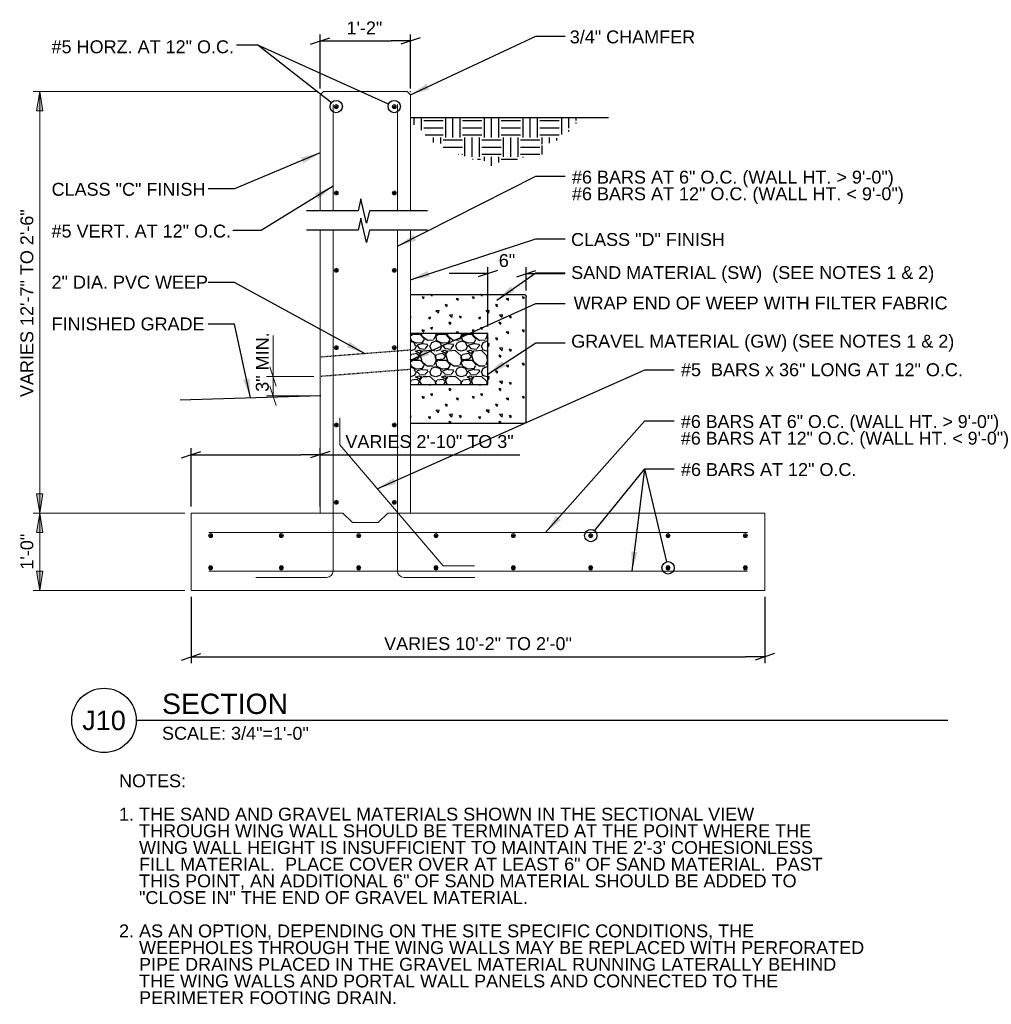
# Model space of a CAD drawing. Header units: inches. Extents: x 7236 to 7691, y 15015 to 15317.
# Tile 4 of 5: x 7423 to 7574, y 15159 to 15312. Entities that reach past the tile are written whole.
import ezdxf
from ezdxf.enums import TextEntityAlignment as Align

# ---------------------------------------------------------------- set-up
doc = ezdxf.new("R2010")
doc.units = ezdxf.units.IN
doc.header["$LTSCALE"] = 0.01
doc.header["$MEASUREMENT"] = 0
doc.linetypes.add('DGN Style 3', pattern=[8.473577, 6.052555, -2.421022])
for name, color, linetype, lineweight in [('G-ANNO-DIM', 1, 'Continuous', 0), ('G-ANNO-TEXT', 7, 'Continuous', 30), ('S-FNDN-FTNG', 7, 'Continuous', 13), ('S-REIN-RBAR', 7, 'Continuous', 13), ('WC-REINF', 7, 'Continuous', 0)]:
    doc.layers.add(name, color=color, linetype=linetype, lineweight=lineweight)
doc.styles.add("3 4 1'-0", font='arial.ttf', dxfattribs={"height": 2})
doc.styles.add('Style-Arial', font='arial.ttf')
doc.dimstyles.new("3 4 1'-0", dxfattribs={"dimtxt": 2, "dimasz": 3, "dimexe": 1, "dimexo": 1, "dimgap": 1, "dimtad": 1, "dimdec": 0, "dimzin": 11, "dimdsep": 46, "dimlunit": 3, "dimtxsty": "3 4 1'-0", "dimsah": 1, "dimcen": 0, "dimadec": 4, "dimazin": 3, "dimtfac": 1, "dimtdec": 0, "dimtofl": 0, "dimtmove": 0, "dimatfit": 3, "dimfxl": 1, "dimtolj": 1, "dimtzin": 0, "dimarcsym": 0})

# ---------------------------------------------------------------- blocks, each defined once
blk = doc.blocks.new('REINFDOT1')
for radius in [0.00313, 0.00187, 0.000625]:
    blk.add_circle((0, 0), radius)
blk = doc.blocks.new('REINF. DOT')
at = {"layer": 'S-REIN-RBAR', "xscale": 100, "yscale": 100, "zscale": 100, "rotation": 90.00000000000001}
blk.add_blockref('REINFDOT1', (36.53, 24.59), dxfattribs=at)
blk = doc.blocks.new('REINFDOT')
at = {"layer": 'WC-REINF'}
for radius in [0.00313, 0.00187, 0.000625]:
    blk.add_circle((0, 0), radius, dxfattribs=at)
blk = doc.blocks.new('REINF. DOT_1')
at = {"layer": 'S-REIN-RBAR', "extrusion": (0, 0, -1), "xscale": 100, "yscale": -100, "zscale": 100, "rotation": 90}
blk.add_blockref('REINFDOT', (-36.533405, 24.589429), dxfattribs=at)
blk = doc.blocks.new('_Oblique_0.3')
at = {"color": 0, "linetype": 'ByBlock', "lineweight": -2}
for p, q in [((0, 0), (-1, 0)), ((0.5, 0.166667), (-0.5, -0.166667))]:
    blk.add_line(p, q, dxfattribs=at)
blk = doc.blocks.new('*D357')
at = {"layer": 'G-ANNO-DIM', "color": 0, "lineweight": -2, "transparency": 16777216}
for p, q in [((7469.81, 15301.33), (7469.81, 15309.7)), ((7483.81, 15301.33), (7483.81, 15309.7)), ((7472.81, 15308.7), (7480.81, 15308.7))]:
    blk.add_line(p, q, dxfattribs=at)
at = {"layer": 'G-ANNO-DIM', "color": 0, "lineweight": -2, "transparency": 16777216, "xscale": 3, "yscale": 3, "zscale": 3, "rotation": 180}
blk.add_blockref('_Oblique_0.3', (7469.81, 15308.7), dxfattribs=at)
at = {"layer": 'G-ANNO-DIM', "color": 0, "lineweight": -2, "transparency": 16777216, "xscale": 3, "yscale": 3, "zscale": 3}
blk.add_blockref('_Oblique_0.3', (7483.81, 15308.7), dxfattribs=at)
at = {"layer": 'G-ANNO-DIM', "color": 7, "transparency": 16777216, "insert": (7476.68, 15310.71), "char_height": 2, "attachment_point": 5, "style": "3 4 1'-0"}
blk.add_mtext('\\A1;1\'-2"', dxfattribs=at)
blk = doc.blocks.new('*D358')
at = {"layer": 'G-ANNO-DIM', "color": 0, "lineweight": -2, "transparency": 16777216}
for p, q in [((7449.81, 15222.43), (7449.81, 15212.12)), ((7538.81, 15222.43), (7538.81, 15212.12)), ((7452.81, 15213.12), (7535.81, 15213.12))]:
    blk.add_line(p, q, dxfattribs=at)
at = {"layer": 'G-ANNO-DIM', "color": 0, "lineweight": -2, "transparency": 16777216, "xscale": 3, "yscale": 3, "zscale": 3, "rotation": 180}
blk.add_blockref('_Oblique_0.3', (7449.81, 15213.12), dxfattribs=at)
at = {"layer": 'G-ANNO-DIM', "color": 0, "lineweight": -2, "transparency": 16777216, "xscale": 3, "yscale": 3, "zscale": 3}
blk.add_blockref('_Oblique_0.3', (7538.81, 15213.12), dxfattribs=at)
at = {"layer": 'G-ANNO-DIM', "color": 7, "transparency": 16777216, "insert": (7494.31, 15215.15), "char_height": 2, "attachment_point": 5, "style": "3 4 1'-0"}
blk.add_mtext('\\A1;VARIES 10\'-2" TO 2\'-0"', dxfattribs=at)
blk = doc.blocks.new('*D359')
at = {"layer": 'G-ANNO-DIM', "color": 0, "lineweight": -2, "transparency": 16777216}
for p, q in [((7449.81, 15236.43), (7449.81, 15245.48)), ((7469.81, 15236.43), (7469.81, 15245.48)), ((7452.81, 15244.48), (7466.81, 15244.48)), ((7469.81, 15244.48), (7500.78, 15244.48))]:
    blk.add_line(p, q, dxfattribs=at)
at = {"layer": 'G-ANNO-DIM', "color": 0, "lineweight": -2, "transparency": 16777216, "xscale": 3, "yscale": 3, "zscale": 3, "rotation": 180}
blk.add_blockref('_Oblique_0.3', (7449.81, 15244.48), dxfattribs=at)
at = {"layer": 'G-ANNO-DIM', "color": 0, "lineweight": -2, "transparency": 16777216, "xscale": 3, "yscale": 3, "zscale": 3}
blk.add_blockref('_Oblique_0.3', (7469.81, 15244.48), dxfattribs=at)
at = {"layer": 'G-ANNO-DIM', "color": 7, "transparency": 16777216, "insert": (7486.79, 15246.51), "char_height": 2, "attachment_point": 5, "style": "3 4 1'-0"}
blk.add_mtext('\\A1;VARIES 2\'-10" TO 3"', dxfattribs=at)
blk = doc.blocks.new('*D350')
at = {"layer": 'G-ANNO-DIM', "color": 0, "lineweight": -2, "transparency": 16777216}
for p, q in [((7492.81, 15272.58), (7489.81, 15272.58)), ((7495.81, 15264.36), (7495.81, 15273.58)), ((7501.81, 15269.96), (7501.81, 15273.58)), ((7504.81, 15272.58), (7507.81, 15272.58))]:
    blk.add_line(p, q, dxfattribs=at)
at = {"layer": 'G-ANNO-DIM', "color": 0, "lineweight": -2, "transparency": 16777216, "xscale": 3, "yscale": 3, "zscale": 3}
blk.add_blockref('_Oblique_0.3', (7495.81, 15272.58), dxfattribs=at)
at = {"layer": 'G-ANNO-DIM', "color": 0, "lineweight": -2, "transparency": 16777216, "xscale": 3, "yscale": 3, "zscale": 3, "rotation": 180}
blk.add_blockref('_Oblique_0.3', (7501.81, 15272.58), dxfattribs=at)
at = {"layer": 'G-ANNO-DIM', "color": 7, "transparency": 16777216, "insert": (7498.81, 15274.6), "char_height": 2, "attachment_point": 5, "style": "3 4 1'-0"}
blk.add_mtext('\\A1;6"', dxfattribs=at)

msp = doc.modelspace()

# ---------------------------------------------------------------- hatches: boundary and pattern name
at = {"layer": 'G-ANNO-DIM', "linetype": 'Continuous', "extrusion": (0, 0, -1)}
for points in [[(-7425.79, 15297.83), (-7426.29, 15300.83), (-7426.79, 15297.83)], [(-7426.79, 15238.43), (-7426.29, 15235.43), (-7425.79, 15238.43)], [(-7425.79, 15232.43), (-7426.29, 15235.43), (-7426.79, 15232.43)], [(-7426.79, 15226.43), (-7426.29, 15223.43), (-7425.79, 15226.43)]]:
    msp.add_hatch(color=256, dxfattribs=at).paths.add_polyline_path(points)
at = {"layer": 'G-ANNO-TEXT'}
h = msp.add_hatch(dxfattribs=at)
h.set_pattern_fill('DGN_EARTH', color=256, style=0, pattern_type=2)
h.set_pattern_definition([(90, (7497.5163, 15287.7195), (-6, 4e-16), [3, -3]), (90, (7500.5164, 15284.7195), (-6, 4e-16), [3, -3]), (90, (7496.4063, 15287.7195), (-6, 4e-16), [3, -3]), (90, (7499.4064, 15284.7195), (-6, 4e-16), [3, -3]), (90, (7495.2963, 15287.7195), (-6, 4e-16), [3, -3]), (90, (7498.2664, 15284.7195), (-6, 4e-16), [3, -3]), (0, (7497.9063, 15290.3296), (0, 6), [3, -3]), (0, (7494.9063, 15287.3595), (0, 6), [3, -3]), (0, (7497.9063, 15289.2195), (0, 6), [3, -3]), (0, (7494.9063, 15286.2195), (0, 6), [3, -3]), (0, (7497.9063, 15288.1095), (0, 6), [3, -3]), (0, (7494.9063, 15285.1095), (0, 6), [3, -3])])
h.paths.add_polyline_path([(7483.81, 15296.82), (7484.29, 15295.64), (7484.71, 15295.81), (7484.79, 15294.78), (7485.81, 15294.86), (7485.55, 15294), (7486.04, 15294.27), (7486.31, 15293.78), (7486.8, 15294.05), (7487, 15292.88), (7487.52, 15292.97), (7488.17, 15292.5), (7488.45, 15292.89), (7489.04, 15291.96), (7489.5, 15292.25), (7490.03, 15291.4), (7490.83, 15291.83), (7491.26, 15291.03), (7491.39, 15291.4), (7492.53, 15290.62), (7492.7, 15290.86), (7493.54, 15290.28), (7493.78, 15290.63), (7494.53, 15290.12), (7494.75, 15290.45), (7496.56, 15289.21), (7497.15, 15290.07), (7497.58, 15289.78), (7501.15, 15289.82), (7499.64, 15290.91), (7501.22, 15290.57), (7503.62, 15291.05), (7505.33, 15291.05), (7504.1, 15292.7), (7504.95, 15292.66), (7506.84, 15293.38), (7506.11, 15293.87), (7507.25, 15293.71), (7506.92, 15294.23), (7507.79, 15294.07), (7507.45, 15294.76), (7508.57, 15294.61), (7508.19, 15295.15), (7509.18, 15295.15), (7508.55, 15295.73), (7509.69, 15295.91), (7509.25, 15296.29), (7510.34, 15296.49), (7510.59, 15296.82)])
h = msp.add_hatch(dxfattribs=at)
h.set_pattern_fill('DGN_CONCRETE', color=256, style=0, pattern_type=2)
h.set_pattern_definition([(136.6029, (7518.30047, 15258.7696), (-38.914173, 36.059646), [0.3749, -74.60326]), (139.6022, (7517.98916, 15255.1894), (-31.131339, 25.756889), [0.3577, -71.1792]), (140.397, (7514.5647, 15258.0742), (-7.782834, 5.151378), [0.40405, -40.0011]), (82.824, (7517.98916, 15255.1894), (7.782835, 56.665157), [0.31152, -61.99302]), (82.824, (7518.3005, 15258.7696), (7.782835, 56.665157), [0.31152, -61.99302]), (90, (7514.565, 15258.074), (-7.7828, 5e-16), [0.3091, -4.8423]), (193.9396, (7518.0281, 15255.49846), (-38.914173, -10.302756), [0.32076, -63.83118]), (189.3957, (7518.3394, 15259.0787), (-7.782835, -2e-07), [0.31555, -31.2391]), (189.3957, (7514.5647, 15258.3832), (-7.782835, -2e-07), [0.31555, -31.2391]), (137.9313, (7519.31224, 15256.11663), (-23.3485038, 20.6055117), [0.57663, -114.74913]), (135.206, (7513.5919, 15255.447), (-7.78283, 5.15138), [0.54836, -21.3861]), (185.8143, (7519.39007, 15256.5545), (-46.6970083, -5.1513778), [0.5085, -101.19156]), (186.295, (7513.6697, 15255.8848), (-38.914173, -5.151378), [0.4698, -46.5105]), (79.9213, (7519.31224, 15256.11663), (7.782835, 41.211024), [0.44473, -88.5013]), (79.9213, (7513.59186, 15255.44695), (7.782835, 46.362402), [0.44473, -88.5013]), (113.348, (7520.5575, 15257.0954), (-7.782835, 15.454133), [0.39276, -38.88304]), (114.9323, (7516.9385, 15258.3317), (-7.782835, 15.4541335), [0.36925, -73.481]), (114.9323, (7514.91494, 15255.3439), (-7.782835, 15.4541335), [0.36925, -73.481]), (107.9393, (7513.28054, 15259.5423), (-15.565669, 46.362401), [0.37902, -75.42563]), (58.854, (7520.5575, 15257.0954), (7.782834, 10.302756), [0.30095, -29.794]), (56.1195, (7514.91494, 15255.3439), (23.348504, 36.059646), [0.27922, -55.5655]), (56.1195, (7516.9385, 15258.3317), (23.348504, 36.059646), [0.27922, -55.5655]), (52.932, (7513.2805, 15259.5423), (7.78283, 5.15138), [0.3228, -12.5892]), (161.688, (7515.0706, 15255.5757), (-7.78284, -3e-07), [0.3279, -16.068]), (161.688, (7520.7131, 15257.353), (-7.78284, -3e-07), [0.3279, -16.068]), (161.688, (7517.0941, 15258.5635), (-7.78284, -3e-07), [0.3279, -16.068]), (161.688, (7513.475, 15259.7999), (-7.78284, -3e-07), [0.3279, -16.068])])
edge = h.paths.add_edge_path()
edge.add_arc((7501.41, 15249.75), 0.394, 270, 360)
edge.add_line((7501.81, 15249.75), (7501.81, 15268.96))
edge.add_arc((7501.41, 15268.96), 0.394, 0, 90)
edge.add_line((7501.41, 15269.36), (7483.81, 15269.36))
edge.add_line((7483.81, 15269.36), (7483.81, 15263.36))
edge.add_line((7483.81, 15263.36), (7495.81, 15263.36))
edge.add_line((7495.81, 15263.36), (7495.81, 15255.36))
edge.add_line((7495.81, 15255.36), (7483.81, 15255.36))
edge.add_line((7483.81, 15255.36), (7483.81, 15249.36))
edge.add_line((7483.81, 15249.36), (7501.41, 15249.36))
h = msp.add_hatch(dxfattribs=at)
h.set_pattern_fill('DGN_GRAVEL', color=256, style=0, pattern_type=2)
h.set_pattern_definition([(199.9832, (7523.7239, 15262.07118), (-120.0007875, -44.000433), [0.7023, -139.7551]), (4.4846, (7532.72395, 15261.79118), (48.0003147, 4.0000396), [1.02314, -203.6047]), (4.7637, (7528.7639, 15261.7912), (36.000236, 4.00004), [0.96333, -47.20336]), (4.4846, (7524.7439, 15261.79118), (48.0003147, 4.0000396), [1.02314, -203.6047]), (332.354, (7523.9039, 15262.1912), (60.000394, -32.0003155), [0.94827, -93.87858]), (332.354, (7527.9239, 15262.1912), (60.000394, -32.0003155), [0.94827, -93.87858]), (332.354, (7531.88395, 15262.1912), (60.000394, -32.0003155), [0.94827, -93.87858]), (282.0947, (7523.7239, 15262.7312), (12.00008, -52.000512), [0.5727, -56.6991]), (287.8188, (7527.68392, 15262.7312), (24.0001574, -76.0007484), [0.58822, -117.05643]), (287.8188, (7531.70395, 15262.7312), (24.0001574, -76.0007484), [0.58822, -117.05643]), (215.3113, (7524.2039, 15263.1512), (-12.000079, -8.0000788), [0.58822, -117.0562]), (215.3113, (7528.22392, 15263.1512), (-12.000079, -8.0000788), [0.58822, -117.0562]), (198.435, (7524.264, 15259.171), (-1e-07, 4.00004), [0.06325, -12.58595]), (215.3113, (7532.24395, 15263.1512), (-12.000079, -8.0000788), [0.58822, -117.0562]), (198.435, (7528.284, 15259.171), (-1e-07, 4.00004), [0.06325, -12.58595]), (270, (7532.244, 15259.171), (12, -2e-15), [0.02, -3.98]), (180, (7525.284, 15263.091), (-5e-16, -4.00004), [1.02, -10.9801]), (180, (7529.304, 15263.091), (-5e-16, -4.00004), [1.08, -10.9201]), (180, (7533.264, 15263.091), (-5e-16, -4.00004), [1.02, -10.9801]), (131.9871, (7534.044, 15262.3312), (-24.000157, 28.000275), [1.0763, -52.73865]), (131.9871, (7530.0239, 15262.3312), (-24.000157, 28.000275), [1.0763, -52.73865]), (131.987, (7526.0039, 15262.3312), (-24.000157, 28.000275), [1.0763, -52.73865]), (57.9947, (7533.62396, 15261.79118), (12.0000793, 20.000197), [0.56604, -112.64274]), (63.435, (7529.664, 15261.7912), (12.00008, 20.0002), [0.53666, -26.2964]), (57.9947, (7525.6439, 15261.79118), (12.0000793, 20.000197), [0.56604, -112.64274]), (90, (7531.704, 15259.531), (-12, 7e-16), [0.24, -3.76]), (90, (7527.684, 15259.531), (-12, 7e-16), [0.24, -3.76]), (90, (7523.664, 15259.531), (-12, 7e-16), [0.24, -3.76]), (116.565, (7531.824, 15259.1912), (-12.00008, 20.0002), [0.4025, -26.43057]), (123.69, (7527.8639, 15259.1912), (-12.000078, 20.000197), [0.43267, -42.83433]), (116.565, (7523.8439, 15259.1912), (-12.00008, 20.0002), [0.4025, -26.4306]), (187.125, (7524.8639, 15259.29115), (-36.0002367, -4.000039), [0.96748, -95.78026]), (186.70986, (7528.88393, 15259.29115), (-36.0002364, -4.0000394), [1.02704, -204.38123]), (186.70986, (7532.90396, 15259.29115), (-36.0002364, -4.0000394), [1.02704, -204.38123]), (237.9947, (7525.2239, 15259.79116), (-12.0000793, -20.000197), [0.56604, -112.64274]), (233.13, (7529.244, 15259.7912), (-12.00008, -12.00012), [0.6, -19.4002]), (237.9947, (7533.20396, 15259.79116), (-12.0000793, -20.000197), [0.56604, -112.64274]), (354.144, (7525.6439, 15261.69118), (36.0002358, -4.00004), [0.7841, -156.0353]), (353.6598, (7529.664, 15261.6912), (24.000157, -4.00004), [0.72444, -35.49734]), (354.144, (7533.62396, 15261.69118), (36.0002358, -4.00004), [0.7841, -156.0353]), (13.3925, (7532.84396, 15261.5112), (48.000315, 12.0001184), [0.8635, -85.48523]), (14.38144, (7528.88393, 15261.51117), (48.0003149, 12.0001186), [0.80524, -160.24243]), (14.3814, (7524.8639, 15261.51117), (48.0003149, 12.0001186), [0.80524, -160.24243]), (73.3008, (7532.784, 15261.2712), (12.000078, 36.000355), [0.2088, -41.5528]), (90, (7528.824, 15261.271), (-12, 7e-16), [0.2, -3.8]), (73.3008, (7524.8039, 15261.2712), (12.000078, 36.000355), [0.2088, -41.5528]), (110.556, (7530.564, 15261.3112), (-12.00008, 28.000275), [0.34176, -33.8346]), (110.556, (7526.5439, 15261.3112), (-12.00008, 28.000275), [0.34176, -33.8346]), (110.556, (7522.5239, 15261.3112), (-12.00008, 28.000275), [0.34176, -33.8346]), (161.565, (7532.304, 15261.851), (1e-07, 4.00004), [0.63246, -12.0167]), (163.14155, (7528.34393, 15261.85118), (-120.0007875, 36.0003547), [0.68964, -137.23882]), (163.14155, (7524.3239, 15261.85118), (-120.0007875, 36.0003547), [0.68964, -137.23882]), (113.1985, (7532.604, 15261.2912), (-12.00008, 24.000237), [0.60927, -29.8541]), (113.1985, (7528.584, 15261.2912), (-12.00008, 24.000237), [0.60927, -29.8541]), (113.1985, (7524.6239, 15261.2912), (-12.00008, 24.000237), [0.6093, -29.8541]), (245.225, (7523.0639, 15261.8112), (-12.000079, -24.000237), [0.5727, -56.6991]), (245.225, (7527.0239, 15261.8112), (-12.000079, -24.000237), [0.5727, -56.6991]), (245.225, (7531.04394, 15261.8112), (-12.000079, -24.000237), [0.5727, -56.6991]), (201.8015, (7527.6839, 15262.0712), (-12.000079, -4.00004), [0.64622, -63.9762]), (199.9832, (7531.70395, 15262.07118), (-120.0007875, -44.000433), [0.70229, -139.7551]), (196.85845, (7524.3839, 15260.73117), (-120.0007875, -36.0003547), [0.68964, -137.23882]), (195.5242, (7528.4039, 15260.73117), (-12.000079, -4.000039), [0.74727, -73.9794]), (196.85845, (7532.36395, 15260.73117), (-120.0007875, -36.0003547), [0.68964, -137.23882]), (246.8015, (7524.6239, 15261.3112), (-12.00008, -24.000237), [0.6093, -29.8541]), (246.8015, (7528.644, 15261.3112), (-12.00008, -24.000237), [0.60927, -29.8541]), (246.8015, (7532.664, 15261.3112), (-12.00008, -24.000237), [0.60927, -29.8541]), (113.1985, (7531.044, 15260.7712), (-12.00008, 24.000237), [0.60927, -29.8541]), (107.8188, (7527.0239, 15260.77117), (-24.0001574, 76.0007484), [0.58822, -117.05643]), (107.8188, (7523.0039, 15260.77117), (-24.0001574, 76.0007484), [0.58822, -117.05643]), (164.4758, (7531.70395, 15260.53117), (-12.000079, 4.000039), [0.74727, -73.9794]), (163.14155, (7527.68392, 15260.53117), (-120.0007875, 36.0003547), [0.68964, -137.23882]), (163.1415, (7523.6639, 15260.53117), (-120.0007875, 36.0003547), [0.68964, -137.23882]), (18.435, (7532.604, 15260.511), (-1e-07, 4.00004), [0.506, -12.1432]), (18.435, (7528.584, 15260.511), (-1e-07, 4.00004), [0.506, -12.1432]), (18.435, (7524.624, 15260.511), (-1e-07, 4.00004), [0.506, -12.1432]), (149.0362, (7533.20396, 15260.15116), (-48.000315, 28.000275), [0.6997, -69.27222]), (149.0362, (7529.1839, 15260.15116), (-48.000315, 28.000275), [0.6997, -69.27222]), (149.0362, (7525.2239, 15260.15116), (-48.000315, 28.000275), [0.6997, -69.27222]), (245.7723, (7525.4039, 15260.53117), (-12.000079, -28.000276), [0.43864, -87.28902]), (253.3008, (7529.3639, 15260.5312), (-12.000078, -36.000355), [0.4176, -41.344]), (245.7723, (7533.38396, 15260.53117), (-12.000079, -28.000276), [0.43864, -87.28902]), (333.435, (7525.1039, 15260.6712), (12.00008, -4.00004), [0.2683, -26.5647]), (338.1985, (7529.0639, 15260.6712), (12.000079, -4.00004), [0.3231, -64.2993]), (338.1985, (7533.08396, 15260.6712), (12.000079, -4.00004), [0.3231, -64.2993]), (316.3971, (7524.8039, 15260.17116), (72.0004727, -68.0006693), [0.58, -115.42094]), (311.9871, (7528.8239, 15260.1712), (24.000157, -28.000275), [0.53815, -53.2768]), (316.3971, (7532.78395, 15260.17116), (72.0004727, -68.0006693), [0.58, -115.42094]), (8.7462, (7532.00395, 15260.07116), (132.0008663, 20.0001984), [0.78918, -157.04722]), (8.7462, (7527.98392, 15260.07116), (132.0008663, 20.0001984), [0.78918, -157.04722]), (8.1301, (7523.9639, 15260.07116), (60.0003936, 8.000079), [0.84853, -84.00484]), (37.875, (7531.5839, 15259.7112), (24.000157, 20.000197), [0.45607, -45.1513]), (43.0252, (7527.6239, 15259.71116), (12.0000785, 12.000118), [0.41037, -81.66343]), (43.0252, (7523.6039, 15259.71116), (12.0000785, 12.000118), [0.41037, -81.66343]), (316.9748, (7522.7639, 15260.65117), (12.0000785, -12.000118), [1.2311, -80.8427]), (318.814, (7526.7239, 15260.65117), (60.0003943, -52.000511), [1.27563, -126.28714]), (316.9748, (7530.74394, 15260.65117), (12.0000785, -12.000118), [1.2311, -80.8427]), (3.4682, (7533.74396, 15260.57117), (72.0004725, 4.0000398), [0.66121, -131.58186]), (4.7637, (7529.7839, 15260.5712), (36.000236, 4.00004), [0.96333, -47.20336]), (4.7637, (7525.7639, 15260.5712), (36.000236, 4.00004), [0.96333, -47.20336]), (7.5947, (7522.4039, 15260.6112), (36.000236, 4.00004), [0.30266, -60.22873]), (56.31, (7533.204, 15259.8912), (12.00008, 16.000157), [0.86534, -42.40166]), (59.74365, (7529.24393, 15259.89116), (72.000472, 124.0012205), [0.83355, -165.87728]), (59.74365, (7525.2239, 15259.89116), (72.000472, 124.0012205), [0.83355, -165.87728]), (100.6196, (7533.62396, 15262.8312), (-12.000078, 60.00059), [0.3256, -64.79034]), (109.44, (7533.56396, 15259.15115), (-12.000079, 32.000315), [0.7211, -71.3906]), (110.556, (7529.664, 15262.8312), (-12.00008, 28.000275), [0.34176, -33.8346]), (109.44, (7529.54393, 15259.15115), (-12.000079, 32.000315), [0.7211, -71.3906]), (110.556, (7525.6439, 15262.8312), (-12.00008, 28.000275), [0.34176, -33.8346]), (104.8264, (7525.5239, 15259.15115), (-24.000157, 92.0009053), [0.70343, -139.98197]), (142.4313, (7534.40397, 15262.21118), (-36.0002368, 28.0002756), [0.98408, -195.83208]), (141.0089, (7530.50394, 15262.1312), (-60.000394, 48.0004724), [1.08075, -106.99415]), (142.92684, (7526.54391, 15262.13118), (-132.0008656, 100.0009843), [1.12802, -224.47515]), (146.31, (7522.524, 15262.1312), (-12.00008, 4.00004), [0.1442, -14.2781]), (182.7263, (7523.3639, 15262.2112), (-72.000472, -4.000039), [0.84096, -83.25478]), (182.7263, (7527.3839, 15262.2112), (-72.000472, -4.000039), [0.84096, -83.25478]), (182.7263, (7531.40395, 15262.2112), (-72.000472, -4.000039), [0.84096, -83.25478]), (244.6539, (7523.7839, 15263.0912), (-24.000157, -52.000512), [0.84096, -83.255]), (248.4591, (7527.74392, 15263.0912), (-36.000237, -92.0009053), [0.81708, -162.59805]), (248.4591, (7531.76395, 15263.0912), (-36.000237, -92.0009053), [0.81708, -162.59805]), (274.8991, (7523.6639, 15259.85116), (12.0000778, -136.0013384), [0.70257, -139.81215]), (270, (7523.724, 15263.151), (12, -2e-15), [0.14, -3.86]), (270, (7527.684, 15259.851), (12, -2e-15), [0.7, -3.3]), (293.1985, (7527.684, 15263.1512), (12.00008, -24.000237), [0.1523, -30.31106]), (270, (7531.704, 15259.851), (12, -2e-15), [0.7, -3.3]), (270, (7531.704, 15263.151), (12, -2e-15), [0.14, -3.86]), (46.8477, (7534.10396, 15260.95117), (48.000315, 52.000511), [0.43864, -87.28894]), (45, (7530.084, 15260.9512), (12.00008, 8.00008), [0.6788, -16.2919]), (48.8142, (7526.1239, 15260.95117), (60.0003934, 68.0006695), [0.6378, -126.925]), (53.13, (7522.404, 15261.2712), (12.00008, 12.00012), [0.2, -19.8002]), (355.2363, (7525.1639, 15260.9112), (36.000236, -4.00004), [0.96333, -47.20336]), (354.9204, (7529.18393, 15260.91117), (132.0008659, -12.0001171), [0.90355, -179.80735]), (354.9204, (7533.20396, 15260.91117), (132.0008659, -12.0001171), [0.90355, -179.80735]), (311.987, (7524.8039, 15261.3312), (24.000157, -28.000275), [0.53815, -53.2768]), (311.9871, (7528.8239, 15261.3312), (24.000157, -28.000275), [0.53815, -53.2768]), (311.9871, (7532.844, 15261.3312), (24.000157, -28.000275), [0.53815, -53.2768])])
h.paths.add_polyline_path([(7483.81, 15255.36), (7495.81, 15255.36), (7495.81, 15263.36), (7483.81, 15263.36), (7483.81, 15260.71), (7483.81, 15257.71)])

# ---------------------------------------------------------------- linework, layer by layer
at = {"layer": 'G-ANNO-DIM'}
for p, q in [((7469.31, 15300.83, 3.52), (7425.29, 15300.83, 3.52)), ((7426.29, 15235.43, 3.52), (7426.29, 15300.83, 3.52)), ((7462.51, 15253.62, 0), (7462.51, 15262.98, 0)), ((7462.01, 15258.12, 0), (7463.01, 15255.12, 0)), ((7468.81, 15256.62, 0), (7461.51, 15256.62, 0)), ((7463.01, 15252.12, 0), (7462.01, 15255.12, 0)), ((7468.9, 15253.62, 0), (7461.51, 15253.62, 0)), ((7448.81, 15235.43, 3.52), (7425.29, 15235.43, 3.52)), ((7426.29, 15223.43, 3.52), (7426.29, 15235.43, 3.52)), ((7448.81, 15223.43, 3.52), (7425.29, 15223.43, 3.52))]:
    msp.add_line(p, q, dxfattribs=at)
at = {"layer": 'G-ANNO-DIM', "elevation": 3.52, "flags": 128}
for points in [[(7425.79, 15297.83), (7426.29, 15300.83), (7426.79, 15297.83)], [(7426.79, 15238.43), (7426.29, 15235.43), (7425.79, 15238.43)], [(7425.79, 15232.43), (7426.29, 15235.43), (7426.79, 15232.43)], [(7426.79, 15226.43), (7426.29, 15223.43), (7425.79, 15226.43)]]:
    msp.add_lwpolyline(points, close=True, dxfattribs=at)
at = {"layer": 'G-ANNO-DIM', "extrusion": (0, 0, -1)}
for points in [[(-7425.79, 15297.83, -3.52), (-7426.29, 15300.83, -3.52), (-7426.79, 15297.83, -3.52)], [(-7425.79, 15232.43, -3.52), (-7426.29, 15235.43, -3.52), (-7426.79, 15232.43, -3.52)]]:
    msp.add_solid(points, dxfattribs=at)
at = {"layer": 'G-ANNO-DIM'}
for points in [[(7426.79, 15238.43, 3.52), (7426.29, 15235.43, 3.52), (7425.79, 15238.43, 3.52)], [(7426.79, 15226.43, 3.52), (7426.29, 15223.43, 3.52), (7425.79, 15226.43, 3.52)]]:
    msp.add_solid(points, dxfattribs=at)
at = {"layer": 'G-ANNO-TEXT'}
for p, q in [((7480.43, 15298.9, 0), (7460.13, 15308.05, 0)), ((7483.81, 15296.82, 0), (7514.54, 15296.82, 0)), ((7483.81, 15269.36, 0), (7501.41, 15269.36, 0)), ((7501.81, 15249.75, 0), (7501.81, 15268.96, 0)), ((7483.81, 15263.36, 0), (7495.81, 15263.36, 0)), ((7495.81, 15255.36, 0), (7495.81, 15263.36, 0)), ((7483.81, 15255.36, 0), (7495.81, 15255.36, 0)), ((7469.9, 15253.62, 0), (7448.09, 15252.96, 0)), ((7483.81, 15249.36, 0), (7501.41, 15249.36, 0)), ((7512.41, 15232.68, 0), (7520.21, 15242.31, 0)), ((7523.59, 15227.87, 0), (7520.21, 15242.31, 0)), ((7567.23, 15203.25), (7441.27, 15203.25))]:
    msp.add_line(p, q, dxfattribs=at)
at = {"layer": 'G-ANNO-TEXT', "linetype": 'DGN Style 3'}
for p, q in [((7483.81, 15260.71, 0), (7469.81, 15259.62, 0)), ((7483.81, 15257.71, 0), (7469.81, 15256.62, 0))]:
    msp.add_line(p, q, dxfattribs=at)
at = {"layer": 'G-ANNO-TEXT', "elevation": 0, "flags": 128}
for points in [[(7471.55, 15299.1), (7460.13, 15308.05), (7456.84, 15308.05)], [(7486.47, 15282.31), (7479.88, 15282.31), (7477.45, 15282.31), (7477.02, 15280.41), (7476.15, 15284.21), (7475.72, 15282.31), (7467.7, 15282.31)], [(7486.47, 15279.31), (7479.88, 15279.31), (7477.45, 15279.31), (7477.02, 15277.41), (7476.15, 15281.21), (7475.72, 15279.31), (7467.7, 15279.31)]]:
    msp.add_lwpolyline(points, dxfattribs=at)
at = {"layer": 'G-ANNO-TEXT'}
for centre, radius in [((7472.31, 15298.51, 0), 0.963), ((7481.31, 15298.51, 0), 0.963), ((7511.81, 15231.93, 0), 0.963), ((7523.81, 15226.93, 0), 0.963), ((7436.27, 15203.25), 5)]:
    msp.add_circle(centre, radius, dxfattribs=at)
at = {"layer": 'G-ANNO-TEXT', "extrusion": (0, 0, -1)}
msp.add_arc((-7501.41, 15268.96, 0), 0.394, 90, 180, dxfattribs=at)
at = {"layer": 'G-ANNO-TEXT'}
msp.add_arc((7501.41, 15249.75, 0), 0.394, 270, 0, dxfattribs=at)
at = {"layer": 'S-FNDN-FTNG'}
for p, q in [((7470.31, 15300.83, 0), (7469.81, 15300.33, 0)), ((7469.81, 15300.33, 0), (7469.81, 15282.31, 0)), ((7470.31, 15300.83, 0), (7483.31, 15300.83, 0)), ((7483.81, 15300.33, 0), (7483.31, 15300.83, 0)), ((7483.81, 15300.33, 0), (7483.81, 15282.31, 0)), ((7469.81, 15235.43, 3.52), (7469.81, 15279.31, 3.52)), ((7474.81, 15233.94, 3.52), (7473.32, 15235.43, 3.52)), ((7478.81, 15233.94, 3.52), (7480.3, 15235.43, 3.52)), ((7474.81, 15233.94, 3.52), (7478.81, 15233.94, 3.52))]:
    msp.add_line(p, q, dxfattribs=at)
at = {"layer": 'S-FNDN-FTNG', "elevation": 3.52, "flags": 128}
for points in [[(7483.81, 15279.31), (7483.81, 15235.43)], [(7480.3, 15235.43), (7538.81, 15235.43), (7538.81, 15223.43), (7449.81, 15223.43), (7449.81, 15235.43), (7473.32, 15235.43)]]:
    msp.add_lwpolyline(points, dxfattribs=at)
at = {"layer": 'S-FNDN-FTNG'}
msp.add_point((7483.81, 15300.83, 3.52), dxfattribs=at)
at = {"layer": 'S-REIN-RBAR'}
for p, q in [((7471.81, 15282.31, 3.52), (7471.81, 15298.83, 3.52)), ((7481.81, 15282.31, 3.52), (7481.81, 15298.83, 3.52)), ((7471.81, 15226.43, 3.52), (7471.81, 15279.31, 3.52)), ((7481.81, 15226.43, 3.52), (7481.81, 15279.31, 3.52)), ((7452.51, 15232.43, 3.52), (7536.12, 15232.43, 3.52)), ((7452.51, 15226.43, 3.52), (7536.12, 15226.43, 3.52)), ((7459.81, 15225.43, 3.52), (7470.81, 15225.43, 3.52)), ((7493.81, 15225.43, 3.52), (7482.81, 15225.43, 3.52))]:
    msp.add_line(p, q, dxfattribs=at)
at = {"layer": 'S-REIN-RBAR', "elevation": 0, "flags": 128}
msp.add_lwpolyline([(7472.85, 15250.22), (7472.85, 15246.02), (7488.91, 15227.22), (7493.76, 15227.22)], dxfattribs=at)
at = {"layer": 'S-REIN-RBAR'}
msp.add_arc((7470.81, 15226.43, 3.52), 1, 270, 0, dxfattribs=at)
at = {"layer": 'S-REIN-RBAR', "extrusion": (0, 0, -1)}
msp.add_arc((-7482.81, 15226.43, -3.52), 1, 270, 0, dxfattribs=at)

# ---------------------------------------------------------------- block references
at = {"layer": 'S-REIN-RBAR', "extrusion": (0, 0, -1), "rotation": 180}
for p in [(-7435.77, 15323.1, -3.52), (-7435.77, 15309.69, -3.52), (-7435.77, 15297.69, -3.52), (-7435.77, 15285.69, -3.52), (-7435.77, 15273.69, -3.52), (-7435.77, 15261.69, -3.52), (-7416.27, 15256.52, -3.52), (-7427.27, 15256.52, -3.52), (-7439.27, 15256.52, -3.52), (-7451.27, 15256.52, -3.52), (-7463.27, 15256.52, -3.52), (-7475.27, 15256.52, -3.52), (-7487.27, 15256.52, -3.52), (-7499.27, 15256.52, -3.52)]:
    msp.add_blockref('REINF. DOT_1', p, dxfattribs=at)
at = {"layer": 'S-REIN-RBAR', "rotation": 180}
for p in [(7517.84, 15323.1, 3.52), (7517.84, 15309.69, 3.52), (7517.84, 15297.69, 3.52), (7517.84, 15285.69, 3.52), (7517.84, 15273.69, 3.52), (7517.84, 15261.69, 3.52)]:
    msp.add_blockref('REINF. DOT', p, dxfattribs=at)
at = {"layer": 'S-REIN-RBAR'}
for p in [(7416.27, 15202.34, 3.52), (7427.27, 15202.34, 3.52), (7439.27, 15202.34, 3.52), (7451.27, 15202.34, 3.52), (7463.27, 15202.34, 3.52), (7475.27, 15202.34, 3.52), (7487.27, 15202.34, 3.52), (7499.27, 15202.34, 3.52)]:
    msp.add_blockref('REINF. DOT', p, dxfattribs=at)

# ---------------------------------------------------------------- texts
at = {"layer": 'G-ANNO-DIM', "color": 7, "linetype": 'Continuous', "style": "3 4 1'-0"}
for s, p in [('VARIES 12\'-7" TO 2\'-6"', (7424.29, 15268, 3.52)), ('3" MIN.', (7460.83, 15258.86, 0)), ('1\'-0"', (7424.29, 15229.43, 3.52))]:
    msp.add_text(s, height=2, rotation=90, dxfattribs=at).set_placement(p, align=Align.MIDDLE_CENTER)
at = {"layer": 'G-ANNO-TEXT', "color": 7, "linetype": 'Continuous', "lineweight": 25, "style": 'Style-Arial'}
msp.add_text('SECTION', height=3.15, dxfattribs=at).set_placement((7445.27, 15204.25))
at = {"layer": 'G-ANNO-TEXT', "color": 7, "linetype": 'Continuous', "lineweight": 18, "style": 'Style-Arial'}
msp.add_text('J10', height=3, dxfattribs=at).set_placement((7436.27, 15203.25), align=Align.MIDDLE_CENTER)
at = {"layer": 'G-ANNO-TEXT', "color": 7, "char_height": 2, "attachment_point": 1, "style": "3 4 1'-0"}
for s, insert, line_spacing_factor in [('3/4" CHAMFER', (7508.55, 15310.32, 0), 0.6), ('#5 HORZ. AT 12" O.C.', (7428.13, 15308.79, 0), 0.6), ('#6 BARS AT 6" O.C. (WALL HT. > 9\'-0")\\P#6 BARS AT 12" O.C. (WALL HT. < 9\'-0")', (7508.89, 15288.56, 0), 0.776524), ('CLASS "C" FINISH', (7428.13, 15286.67, 0), 0.6), ('#5 VERT. AT 12" O.C.', (7428.13, 15280.19, 0), 0.6), ('CLASS "D" FINISH', (7508.75, 15278.88, 0), 0.6), ('SAND MATERIAL (SW)  (SEE NOTES 1 & 2)', (7508.77, 15273.75, 0), 0.6), ('2" DIA. PVC WEEP', (7428.13, 15272.26, 0), 0.6), ('WRAP END OF WEEP WITH FILTER FABRIC', (7509.15, 15269.02, 0), 0.6), ('FINISHED GRADE', (7428.13, 15265.78, 0), 0.6), ('GRAVEL MATERIAL (GW) (SEE NOTES 1 & 2)', (7508.77, 15263.1, 0), 0.6), ('#5  BARS x 36" LONG AT 12" O.C.', (7525.81, 15258.67, 0), 0.6), ('#6 BARS AT 6" O.C. (WALL HT. > 9\'-0")\\P#6 BARS AT 12" O.C. (WALL HT. < 9\'-0")', (7525.81, 15250.63, 0), 0.776524), ('#6 BARS AT 12" O.C.', (7525.81, 15243.18, 0), 0.6), ('NOTES:\\P\\P1. THE SAND AND GRAVEL MATERIALS SHOWN IN THE SECTIONAL VIEW\\P    THROUGH WING WALL SHOULD BE TERMINATED AT THE POINT WHERE THE\\P    WING WALL HEIGHT IS INSUFFICIENT TO MAINTAIN THE 2\'-3\' COHESIONLESS\\P    FILL MATERIAL.  PLACE COVER OVER AT LEAST 6" OF SAND MATERIAL.  PAST \\P    THIS POINT, AN ADDITIONAL 6" OF SAND MATERIAL SHOULD BE ADDED TO\\P    "CLOSE IN" THE END OF GRAVEL MATERIAL.\\P\\P2. AS AN OPTION, DEPENDING ON THE SITE SPECIFIC CONDITIONS, THE\\P    WEEPHOLES THROUGH THE WING WALLS MAY BE REPLACED WITH PERFORATED\\P    PIPE DRAINS PLACED IN THE GRAVEL MATERIAL RUNNING LATERALLY BEHIND\\P    THE WING WALLS AND PORTAL WALL PANELS AND CONNECTED TO THE \\P    PERIMETER FOOTING DRAIN. ', (7438.6, 15194.88, 0), 0.776524)]:
    msp.add_mtext(s, dxfattribs=dict(at, insert=insert, line_spacing_factor=line_spacing_factor))
at = {"layer": 'G-ANNO-TEXT', "color": 7, "linetype": 'Continuous', "lineweight": 18, "insert": (7445.27, 15202.25), "char_height": 2, "attachment_point": 1, "line_spacing_factor": 0.72}
msp.add_mtext('\\fArial|b0|i0|c00|p39;SCALE: 3/4"=1\'-0"', dxfattribs=at)

# ---------------------------------------------------------------- dimensions: what is measured, and where the dimension line sits
at = {"layer": 'G-ANNO-DIM'}
dim = msp.add_linear_dim(base=(7483.81, 15308.7, 0), p1=(7469.81, 15300.33, 0), p2=(7483.81, 15300.33, 0), dimstyle="3 4 1'-0", override={"dimblk": '_Oblique_0.3', "dimclrt": 7, "dimtdec": 4}, dxfattribs=at)
dim.commit()
dim.dimension.update_dxf_attribs({"geometry": '*D357', "text_midpoint": (7476.68, 15308.7, 0), "dimtype": 160})
dim = msp.add_linear_dim(base=(7501.81, 15272.58, 1.51), p1=(7495.81, 15263.36, 1.51), p2=(7501.81, 15268.96, 0.94), dimstyle="3 4 1'-0", override={"dimblk": '_Oblique_0.3', "dimclrt": 7, "dimtdec": 4}, dxfattribs=at)
dim.commit()
dim.dimension.update_dxf_attribs({"geometry": '*D350', "text_midpoint": (7498.81, 15274.6, 1.51)})
for base, p1, p2, text, picture, middle in [((7469.81, 15244.48, 3.52), (7449.81, 15235.43, 3.52), (7469.81, 15235.43, 3.52), 'VARIES 2\'-10" TO 3"', '*D359', (7486.79, 15246.51, 3.52)), ((7538.81, 15213.12, 3.52), (7449.81, 15223.43, 3.52), (7538.81, 15223.43, 3.52), 'VARIES 10\'-2" TO 2\'-0"', '*D358', (7494.31, 15215.15, 3.52))]:
    dim = msp.add_linear_dim(base=base, p1=p1, p2=p2, text=text, dimstyle="3 4 1'-0", override={"dimblk": '_Oblique_0.3', "dimclrt": 7, "dimtdec": 4}, dxfattribs=at)
    dim.commit()
    dim.dimension.update_dxf_attribs({"geometry": picture, "text_midpoint": middle})

# ---------------------------------------------------------------- leaders
at = {"layer": 'G-ANNO-TEXT'}
for points in [[(7483.81, 15300.33, 0), (7503.29, 15309.43, 0), (7507.82, 15309.43, 0)], [(7469.81, 15291.32, 0), (7456.5, 15285.75, 0), (7452.42, 15285.75, 0)], [(7481.81, 15276.82, 0), (7503.29, 15287.69, 0), (7507.82, 15287.69, 0)], [(7471.81, 15286.17, 0), (7460.65, 15279.27, 0), (7456.26, 15279.27, 0)], [(7483.81, 15271.64, 0), (7503.29, 15277.96, 0), (7507.82, 15277.96, 0)], [(7497.24, 15268.48, 0), (7503.29, 15272.7, 0), (7507.82, 15272.7, 0)], [(7476.81, 15260.16, 0), (7456.5, 15271.22, 0), (7452.42, 15271.22, 0)], [(7483.81, 15259.15, 0), (7503.29, 15267.94, 0), (7507.82, 15267.94, 0)], [(7458.99, 15253.29, 0), (7456.5, 15264.74, 0), (7452.42, 15264.74, 0)], [(7495.81, 15256.97, 0), (7503.29, 15261.86, 0), (7507.82, 15261.86, 0)], [(7478.68, 15239.2, 0), (7520.21, 15257.67, 0), (7524.74, 15257.67, 0)], [(7504.8, 15232.43, 0), (7520.21, 15249.75, 0), (7524.74, 15249.75, 0)], [(7518.21, 15226.43, 0), (7520.21, 15242.31, 0), (7524.74, 15242.31, 0)]]:
    msp.add_leader(points, dimstyle="3 4 1'-0", override={"dimscale": 1, "dimgap": 2}, dxfattribs=at)

doc.saveas('drawing.dxf')
